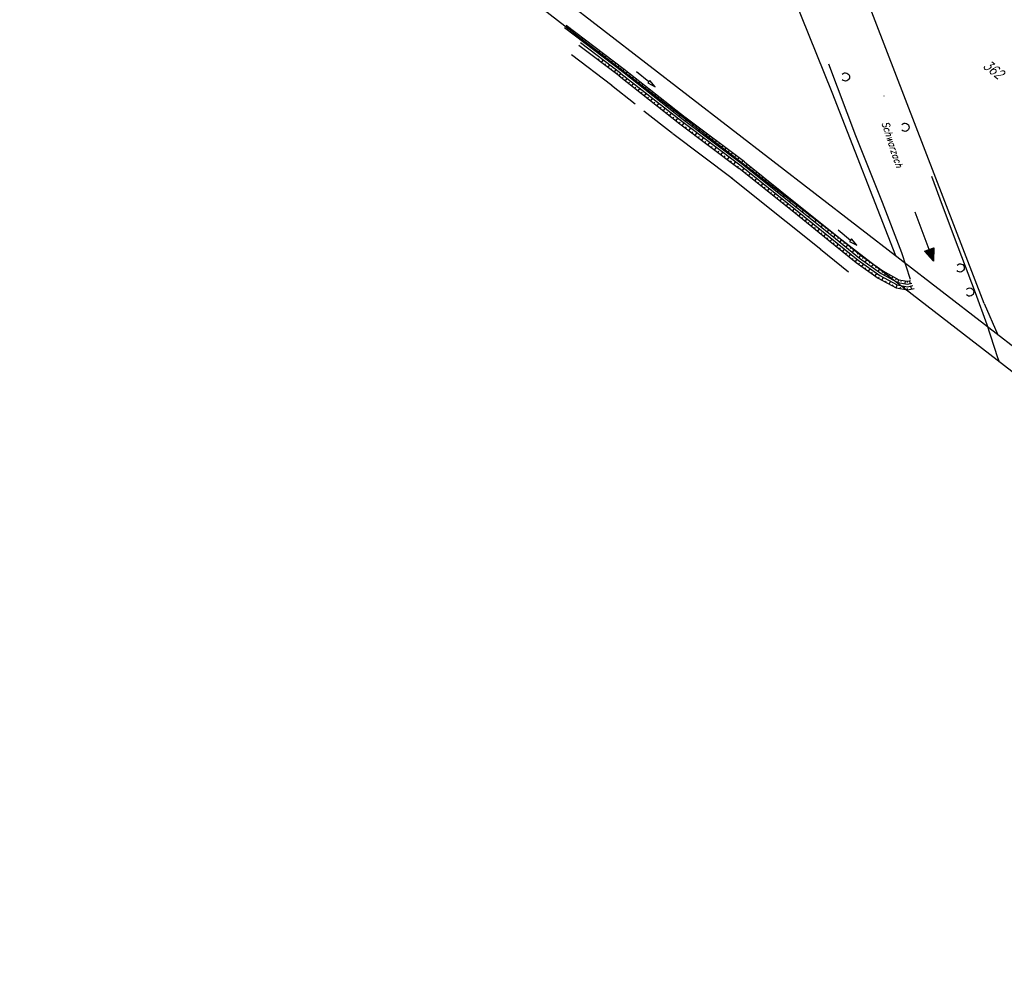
# Model space of a CAD drawing. Extents: x 448814 to 449970, y 436659 to 437685.
# Tile 2 of 132: x 448814 to 449059, y 437011 to 437250. Entities that reach past the tile are written whole.
import ezdxf

# ---------------------------------------------------------------- set-up
doc = ezdxf.new("R2010")
doc.units = 0
doc.header["$LTSCALE"] = 2
doc.header["$MEASUREMENT"] = 0
doc.linetypes.add('AUSGEZOGEN', pattern=[0])
doc.layers.get('0').update_dxf_attribs({"linetype": 'AUSGEZOGEN'})
for name, color, linetype in [('213_FLSTNR', 8, 'AUSGEZOGEN'), ('213_GRENZL', 8, 'AUSGEZOGEN'), ('DB-Bestand', 8, 'CONTINUOUS'), ('DB-GRABEN', 15, 'AUSGEZOGEN'), ('FBRTOP', 250, 'AUSGEZOGEN'), ('Planeinteilung', 250, 'CONTINUOUS'), ('RAHMEN', 7, 'AUSGEZOGEN')]:
    doc.layers.add(name, color=color, linetype=linetype)
doc.styles.add('ROMANS', font='romans.shx', dxfattribs={"width": 0.8})

# ---------------------------------------------------------------- blocks, each defined once
blk = doc.blocks.new('PRIM_A65_33')
at = {"layer": 'DB-Bestand', "color": 253, "linetype": 'Continuous'}
blk.add_lwpolyline([(194.86, 266.55, -0.691081), (196.36, 267.75, -0.691081), (196.03, 265.85)], format="xyb", dxfattribs=at)
blk = doc.blocks.new('PRIM_A65_34')
at = {"layer": 'DB-Bestand', "color": 253, "linetype": 'Continuous'}
blk.add_lwpolyline([(188.49, 267.6, -0.69108), (189.99, 268.79, -0.691081), (189.65, 266.9)], format="xyb", dxfattribs=at)
blk = doc.blocks.new('PRIM_A65_35')
at = {"layer": 'DB-Bestand', "color": 253, "linetype": 'Continuous'}
blk.add_lwpolyline([(151.49, 273.7, -0.69108), (153, 274.9, -0.691081), (152.66, 273.01)], format="xyb", dxfattribs=at)
blk = doc.blocks.new('PRIM_A65_36')
at = {"layer": 'DB-Bestand', "color": 253, "linetype": 'Continuous'}
blk.add_lwpolyline([(133.17, 267.37, -0.691081), (134.68, 268.57, -0.691081), (134.34, 266.67)], format="xyb", dxfattribs=at)
blk = doc.blocks.new('PRIM_A65_46')
at = {"layer": 'DB-Bestand', "color": 253, "linetype": 'Continuous'}
blk.add_lwpolyline([(194.86, 266.55, -0.691081), (196.36, 267.75, -0.691081), (196.03, 265.85)], format="xyb", dxfattribs=at)
blk = doc.blocks.new('PRIM_A65_47')
at = {"layer": 'DB-Bestand', "color": 253, "linetype": 'Continuous'}
blk.add_lwpolyline([(188.49, 267.6, -0.69108), (189.99, 268.79, -0.691081), (189.65, 266.9)], format="xyb", dxfattribs=at)
blk = doc.blocks.new('PRIM_A65_48')
at = {"layer": 'DB-Bestand', "color": 253, "linetype": 'Continuous'}
blk.add_lwpolyline([(151.49, 273.7, -0.69108), (153, 274.9, -0.691081), (152.66, 273.01)], format="xyb", dxfattribs=at)
blk = doc.blocks.new('PRIM_A65_49')
at = {"layer": 'DB-Bestand', "color": 253, "linetype": 'Continuous'}
blk.add_lwpolyline([(133.17, 267.37, -0.691081), (134.68, 268.57, -0.691081), (134.34, 266.67)], format="xyb", dxfattribs=at)
blk = doc.blocks.new('PRIM_AI9_60')
at = {"layer": 'DB-Bestand', "color": 253, "linetype": 'Continuous'}
for points in [[(287.02, 397.37), (287.5, 399.82), (293.07, 396.18), (286.53, 394.91), (287.02, 397.37), (267.58, 401.18)], [(290.47, 395.66), (286.84, 396.37)], [(286.9, 396.7), (291.34, 395.83)], [(292.21, 396), (286.97, 397.03)], [(287.03, 397.36), (293.09, 396.17)], [(292.34, 396.65), (287.1, 397.68)], [(287.16, 398.01), (291.6, 397.14)], [(290.86, 397.62), (287.22, 398.34)], [(287.29, 398.66), (290.11, 398.11)], [(289.37, 398.59), (287.35, 398.99)], [(287.42, 399.32), (288.63, 399.08)], [(287.88, 399.57), (287.48, 399.65)], [(286.99, 394.99), (286.58, 395.07)], [(286.65, 395.39), (287.86, 395.16)], [(288.73, 395.32), (286.71, 395.72)], [(286.77, 396.05), (289.6, 395.49)]]:
    blk.add_lwpolyline(points, dxfattribs=at)
blk = doc.blocks.new('1135420')
blk.add_line((0, 0), (1135, 0))
at = {"layer": 'RAHMEN'}
blk.add_line((25, 5), (950, 5), dxfattribs=at)

msp = doc.modelspace()

# ---------------------------------------------------------------- linework, layer by layer
at = {"layer": '213_GRENZL'}
for p, q in [((449016.29, 437231.77), (448986.06, 437306.62)), ((449054.05, 437179.37), (449023.17, 437259.59)), ((449032.12, 437191.17), (449016.29, 437231.77)), ((449054.05, 437179.37), (449057.47, 437171.6))]:
    msp.add_line(p, q, dxfattribs=at)
at = {"layer": 'DB-Bestand', "linetype": 'Continuous'}
for p, q in [((448961.59, 437233.48), (448951.53, 437241.06)), ((448961.53, 437233.53), (448967.34, 437228.95)), ((448969.54, 437227.22), (448976.62, 437221.65)), ((448976.69, 437221.59), (448991.43, 437210.51)), ((448991.34, 437210.58), (449004.88, 437199.74)), ((449004.87, 437199.74), (449013.46, 437192.83)), ((449013.45, 437192.84), (449020.38, 437187.2))]:
    msp.add_line(p, q, dxfattribs=at)
for points in [[(449015.38, 437238.85), (449022.1, 437221.09), (449028.72, 437204.53), (449033.56, 437192.05), (449035.71, 437185.41)], [(449029.19, 437230.86), (449029.18, 437230.86)], [(449057.78, 437165.06), (449057.49, 437165.88), (449054.8, 437174.03), (449051.9, 437181.99), (449047.63, 437193.31), (449043.75, 437203.65), (449041.07, 437210.91)]]:
    msp.add_lwpolyline(points, dxfattribs=at)
at = {"layer": 'DB-GRABEN', "linetype": 'Continuous'}
for p, q in [((448949.79, 437247.86), (448964.21, 437236.95)), ((448950.21, 437248.48), (448964.66, 437237.55)), ((448963.38, 437235.89), (448953.4, 437243.41)), ((448963.85, 437236.48), (448953.78, 437244.06)), ((448958.22, 437241.5), (448958.67, 437242.1)), ((448958.19, 437239.8), (448958.4, 437240.08)), ((448958.99, 437239.2), (448959.44, 437239.8)), ((448959.25, 437241.21), (448959.47, 437241.5)), ((448959.82, 437240.3), (448960.27, 437240.9)), ((448960.85, 437240), (448961.07, 437240.29)), ((448961.42, 437239.09), (448961.87, 437239.69)), ((448959.79, 437238.6), (448960, 437238.87)), ((448960.59, 437237.99), (448961.04, 437238.59)), ((448961.39, 437237.39), (448961.6, 437237.67)), ((448962.19, 437236.79), (448962.64, 437237.39)), ((448962.44, 437238.79), (448962.67, 437239.09)), ((448963.01, 437237.89), (448963.46, 437238.49)), ((448963.85, 437237.73), (448964.06, 437238.01)), ((448964.22, 437236.95), (448964.68, 437237.54)), ((448964.22, 437236.95), (448979.31, 437225.06)), ((448964.68, 437237.54), (448979.77, 437225.65)), ((448965.25, 437236.65), (448965.47, 437236.92)), ((448962.77, 437236.35), (448962.98, 437236.63)), ((448963.38, 437235.89), (448963.85, 437236.48)), ((448963.38, 437235.89), (448978.47, 437224)), ((448963.85, 437236.48), (448978.94, 437224.59)), ((448964.17, 437235.27), (448964.38, 437235.55)), ((448964.95, 437234.65), (448965.42, 437235.24)), ((448965.74, 437234.03), (448965.96, 437234.31)), ((448965.79, 437235.71), (448966.25, 437236.3)), ((448966.82, 437235.41), (448967.04, 437235.68)), ((448967.36, 437234.48), (448967.82, 437235.07)), ((448968.39, 437234.17), (448968.61, 437234.45)), ((448966.52, 437233.42), (448966.99, 437234)), ((448967.31, 437232.8), (448967.53, 437233.07)), ((448968.1, 437232.18), (448968.56, 437232.77)), ((448968.88, 437231.56), (448969.1, 437231.83)), ((448968.93, 437233.24), (448969.39, 437233.83)), ((448969.96, 437232.93), (448970.18, 437233.21)), ((448970.5, 437232), (448970.97, 437232.59)), ((448971.53, 437231.7), (448971.75, 437231.97)), ((448969.67, 437230.94), (448970.13, 437231.53)), ((448970.45, 437230.32), (448970.67, 437230.6)), ((448971.24, 437229.7), (448971.7, 437230.29)), ((448972.07, 437230.76), (448972.54, 437231.35)), ((448973.11, 437230.46), (448973.32, 437230.73)), ((448973.64, 437229.53), (448974.11, 437230.12)), ((448974.68, 437229.22), (448974.89, 437229.5)), ((448972.02, 437229.08), (448972.24, 437229.36)), ((448972.81, 437228.47), (448973.27, 437229.05)), ((448973.59, 437227.85), (448973.81, 437228.12)), ((448974.38, 437227.23), (448974.84, 437227.82)), ((448975.22, 437228.29), (448975.68, 437228.88)), ((448976.25, 437227.98), (448976.46, 437228.26)), ((448976.79, 437227.05), (448977.25, 437227.64)), ((448977.82, 437226.75), (448978.04, 437227.02)), ((448975.17, 437226.61), (448975.38, 437226.88)), ((448975.95, 437225.99), (448976.42, 437226.58)), ((448976.74, 437225.37), (448976.95, 437225.65)), ((448977.52, 437224.75), (448977.99, 437225.34)), ((448978.36, 437225.81), (448978.82, 437226.4)), ((448978.94, 437224.59), (448993.69, 437213.5)), ((448979.3, 437225.07), (448994.05, 437213.98)), ((448979.39, 437225.51), (448979.61, 437225.78)), ((448979.75, 437225.67), (448994.5, 437214.58)), ((448979.94, 437224.59), (448980.39, 437225.17)), ((448980.99, 437224.3), (448981.18, 437224.55)), ((448978.31, 437224.13), (448978.52, 437224.41)), ((448978.49, 437223.99), (448993.24, 437212.9)), ((448979.09, 437223.52), (448979.57, 437224.12)), ((448979.88, 437222.9), (448980.12, 437223.2)), ((448980.7, 437222.33), (448981.17, 437222.92)), ((448981.54, 437223.39), (448982, 437223.98)), ((448982.59, 437223.1), (448982.8, 437223.38)), ((448983.14, 437222.19), (448983.6, 437222.78)), ((448984.18, 437221.9), (448984.4, 437222.17)), ((448981.5, 437221.73), (448981.72, 437222)), ((448982.3, 437221.13), (448982.77, 437221.71)), ((448983.1, 437220.52), (448983.32, 437220.8)), ((448983.9, 437219.92), (448984.37, 437220.51)), ((448984.74, 437220.98), (448985.2, 437221.57)), ((448985.78, 437220.7), (448986, 437220.97)), ((448986.34, 437219.78), (448986.8, 437220.37)), ((448987.38, 437219.49), (448987.6, 437219.77)), ((448984.7, 437219.32), (448984.92, 437219.6)), ((448985.5, 437218.72), (448985.96, 437219.31)), ((448986.3, 437218.12), (448986.52, 437218.39)), ((448987.1, 437217.52), (448987.56, 437218.11)), ((448987.9, 437216.92), (448988.12, 437217.19)), ((448987.93, 437218.58), (448988.4, 437219.17)), ((448988.98, 437218.29), (448989.2, 437218.57)), ((448989.53, 437217.38), (448990, 437217.97)), ((448990.58, 437217.09), (448990.8, 437217.37)), ((448988.7, 437216.32), (448989.16, 437216.91)), ((448989.5, 437215.72), (448989.71, 437215.99)), ((448990.3, 437215.11), (448990.76, 437215.7)), ((448991.1, 437214.51), (448991.31, 437214.79)), ((448991.13, 437216.18), (448991.6, 437216.76)), ((448992.18, 437215.89), (448992.4, 437216.16)), ((448992.73, 437214.97), (448993.2, 437215.56)), ((448993.95, 437214.56), (448994.17, 437214.83)), ((448991.9, 437213.91), (448992.36, 437214.5)), ((448992.86, 437213.19), (448993.07, 437213.47)), ((448993.21, 437212.92), (449006.76, 437202.08)), ((448993.68, 437213.51), (449007.22, 437202.66)), ((448993.99, 437212.3), (448994.46, 437212.88)), ((448994.06, 437213.98), (449007.6, 437203.13)), ((448994.52, 437214.56), (449008.07, 437203.72)), ((448994.84, 437213.35), (448995.31, 437213.94)), ((448995.87, 437213.04), (448996.09, 437213.31)), ((448996.4, 437212.1), (448996.87, 437212.69)), ((448994.77, 437211.67), (448994.99, 437211.95)), ((448995.55, 437211.05), (448996.02, 437211.63)), ((448996.33, 437210.42), (448996.55, 437210.7)), ((448997.11, 437209.8), (448997.58, 437210.38)), ((448997.43, 437211.79), (448997.65, 437212.06)), ((448997.96, 437210.85), (448998.43, 437211.44)), ((448998.99, 437210.54), (448999.21, 437210.81)), ((448999.52, 437209.6), (448999.99, 437210.19)), ((448997.9, 437209.17), (448998.11, 437209.45)), ((448998.68, 437208.55), (448999.14, 437209.13)), ((448999.46, 437207.92), (448999.68, 437208.2)), ((449000.24, 437207.3), (449000.71, 437207.88)), ((449000.55, 437209.29), (449000.77, 437209.56)), ((449001.08, 437208.35), (449001.55, 437208.94)), ((449002.11, 437208.04), (449002.33, 437208.31)), ((449002.64, 437207.1), (449003.11, 437207.69)), ((449001.02, 437206.67), (449001.24, 437206.95)), ((449001.8, 437206.05), (449002.27, 437206.63)), ((449002.58, 437205.42), (449002.8, 437205.7)), ((449003.36, 437204.8), (449003.83, 437205.38)), ((449003.67, 437206.79), (449003.89, 437207.06)), ((449004.2, 437205.85), (449004.67, 437206.44)), ((449005.23, 437205.54), (449005.45, 437205.81)), ((449005.76, 437204.6), (449006.23, 437205.19)), ((449004.14, 437204.17), (449004.36, 437204.45)), ((449004.92, 437203.55), (449005.39, 437204.13)), ((449005.7, 437202.92), (449005.92, 437203.2)), ((449006.48, 437202.3), (449006.95, 437202.88)), ((449006.79, 437204.29), (449007.01, 437204.56)), ((449007.22, 437202.66), (449015.81, 437195.75)), ((449007.33, 437203.35), (449007.79, 437203.94)), ((449007.6, 437203.13), (449016.19, 437196.22)), ((449008.07, 437203.72), (449016.66, 437196.8)), ((449008.35, 437203.04), (449008.57, 437203.31)), ((449008.88, 437202.1), (449009.36, 437202.69)), ((449006.75, 437202.08), (449015.34, 437195.16)), ((449007.26, 437201.67), (449007.48, 437201.94)), ((449008.04, 437201.05), (449008.51, 437201.63)), ((449008.82, 437200.42), (449009.04, 437200.69)), ((449009.6, 437199.8), (449010.07, 437200.37)), ((449009.91, 437201.78), (449010.14, 437202.06)), ((449010.44, 437200.84), (449010.92, 437201.44)), ((449011.47, 437200.53), (449011.7, 437200.81)), ((449012, 437199.59), (449012.48, 437200.19)), ((449010.38, 437199.17), (449010.6, 437199.44)), ((449011.16, 437198.55), (449011.62, 437199.12)), ((449011.95, 437197.92), (449012.15, 437198.18)), ((449012.73, 437197.3), (449013.18, 437197.87)), ((449013.03, 437199.27), (449013.26, 437199.56)), ((449013.56, 437198.33), (449014.04, 437198.94)), ((449014.59, 437198.02), (449014.82, 437198.31)), ((449015.11, 437197.08), (449015.6, 437197.69)), ((449013.51, 437196.67), (449013.71, 437196.93)), ((449014.29, 437196.05), (449014.74, 437196.61)), ((449015.07, 437195.42), (449015.27, 437195.67)), ((449015.34, 437195.17), (449022.3, 437189.5)), ((449015.81, 437195.75), (449022.75, 437190.1)), ((449015.85, 437194.8), (449016.3, 437195.36)), ((449016.14, 437196.77), (449016.38, 437197.06)), ((449016.19, 437196.21), (449023.12, 437190.58)), ((449016.66, 437196.8), (449023.57, 437191.18)), ((449016.67, 437195.82), (449017.16, 437196.44)), ((449017.7, 437195.5), (449017.94, 437195.81)), ((449018.22, 437194.56), (449018.72, 437195.19)), ((449016.63, 437194.17), (449016.82, 437194.41)), ((449017.38, 437193.51), (449017.85, 437194.09)), ((449018.15, 437192.88), (449018.37, 437193.15)), ((449018.93, 437192.25), (449019.4, 437192.83)), ((449019.25, 437194.24), (449019.5, 437194.56)), ((449019.77, 437193.3), (449020.24, 437193.88)), ((449020.8, 437192.98), (449021.02, 437193.25)), ((449019.71, 437191.61), (449019.92, 437191.89)), ((449020.48, 437190.98), (449020.95, 437191.57)), ((449021.32, 437192.04), (449021.79, 437192.62)), ((449021.34, 437190.29), (449021.56, 437190.56)), ((449022.04, 437189.71), (449022.52, 437190.29)), ((449022.52, 437191.58), (449022.74, 437191.85)), ((449022.97, 437190.7), (449023.43, 437191.29)), ((449023.12, 437190.58), (449028.5, 437186.77)), ((449023.57, 437191.18), (449028.89, 437187.42)), ((449023.89, 437190.52), (449024.09, 437190.81)), ((449022.3, 437189.5), (449027.78, 437185.63)), ((449022.75, 437190.1), (449028.16, 437186.28)), ((449022.88, 437189.09), (449023.08, 437189.38)), ((449023.69, 437188.52), (449024.13, 437189.13)), ((449024.47, 437189.62), (449024.91, 437190.23)), ((449024.51, 437187.94), (449024.71, 437188.22)), ((449025.33, 437187.36), (449025.76, 437187.97)), ((449025.52, 437189.37), (449025.72, 437189.65)), ((449026.11, 437188.46), (449026.54, 437189.08)), ((449027.15, 437188.21), (449027.36, 437188.5)), ((449027.74, 437187.31), (449028.17, 437187.92)), ((449026.14, 437186.78), (449026.35, 437187.07)), ((449026.96, 437186.21), (449027.39, 437186.82)), ((449027.78, 437185.63), (449027.98, 437185.92)), ((449027.78, 437185.63), (449032.21, 437183.24)), ((449028.19, 437186.26), (449032.46, 437183.96)), ((449028.47, 437186.79), (449032.65, 437184.53)), ((449028.69, 437185.14), (449029.04, 437185.8)), ((449028.79, 437187.07), (449029, 437187.36)), ((449028.89, 437187.42), (449032.9, 437185.25)), ((449029.33, 437186.33), (449029.68, 437186.99)), ((449030.4, 437186.2), (449030.56, 437186.51)), ((449031.09, 437185.38), (449031.44, 437186.04)), ((449032.16, 437185.25), (449032.32, 437185.56)), ((449029.57, 437184.66), (449029.73, 437184.97)), ((449030.45, 437184.19), (449030.8, 437184.85)), ((449031.33, 437183.71), (449031.49, 437184.02)), ((449032.21, 437183.24), (449032.46, 437183.96)), ((449032.21, 437183.24), (449035.04, 437182.75)), ((449032.46, 437183.96), (449035.02, 437183.52)), ((449032.63, 437184.54), (449032.9, 437185.25)), ((449032.65, 437184.53), (449035.01, 437184.13)), ((449032.9, 437185.25), (449034.99, 437184.89)), ((449033.19, 437183.07), (449033.25, 437183.41)), ((449033.49, 437184.79), (449033.55, 437185.14)), ((449034.18, 437182.9), (449034.31, 437183.64)), ((449034.41, 437184.23), (449034.53, 437184.97)), ((449034.99, 437184.89), (449035.77, 437185.06)), ((449034.99, 437184.53), (449034.99, 437184.89)), ((449035.01, 437184.13), (449036.12, 437184.37)), ((449035.02, 437183.52), (449036.32, 437183.79)), ((449035.04, 437182.75), (449035.03, 437183.11)), ((449035.04, 437182.75), (449036.65, 437183.1)), ((449035.73, 437184.28), (449035.58, 437185.02)), ((449036.02, 437182.96), (449035.86, 437183.7))]:
    msp.add_line(p, q, dxfattribs=at)
for points in [[(448967.71, 437236.99), (448970.79, 437234.44), (448970.53, 437234.13), (448972.33, 437233.17), (448971.04, 437234.75), (448970.79, 437234.44)], [(449017.8, 437197.64), (449020.88, 437195.09), (449020.63, 437194.78), (449022.42, 437193.82), (449021.14, 437195.4), (449020.88, 437195.09)]]:
    msp.add_lwpolyline(points, dxfattribs=at)
at = {"layer": 'FBRTOP'}
msp.add_lwpolyline([(448968.07, 437551.85, -0.000001), (448991.97, 437533.4, 0.000001), (449021.66, 437510.48, 0), (449059.52, 437481.26, 0), (449100.82, 437449.38, 0.000002), (449140.4, 437418.83, -0.000003), (449179.98, 437388.28, -0.000004), (449219.56, 437357.73, 0.000004), (449259.14, 437327.18), (449338.3, 437266.08), (449437.26, 437189.7), (449516.42, 437128.6), (449635.16, 437036.94), (449660.73, 437017.16, -0.000002)], format="xyb", dxfattribs=at)
at = {"layer": 'FBRTOP', "const_width": 0.5}
for points in [[(448966.25, 437549.49, -0.000001), (448990.15, 437531.04), (449019.84, 437508.13), (449057.7, 437478.9), (449099, 437447.02, 0.000002), (449138.58, 437416.47, -0.000003), (449178.16, 437385.92, -0.000004), (449217.74, 437355.37, 0.000004), (449257.32, 437324.82), (449336.48, 437263.72), (449435.43, 437187.34), (449514.6, 437126.24), (449633.34, 437034.58), (449658.91, 437014.8)], [(448958.91, 437539.97, -0.000001), (448982.81, 437521.52, 0.000001), (449012.49, 437498.61, 0), (449050.36, 437469.38, 0), (449091.65, 437437.51, 0.000002), (449131.24, 437406.96, -0.000003), (449170.82, 437376.41, -0.000004), (449210.4, 437345.85, 0.000004), (449249.98, 437315.3), (449329.14, 437254.2), (449428.09, 437177.82), (449507.25, 437116.72), (449574.42, 437064.88)], [(448965.93, 437529.5, -0.000001), (448980.36, 437518.36, 0.000001), (449010.05, 437495.44, 0.000001), (449047.91, 437466.22, 0.000001), (449089.21, 437434.34, 0.000002), (449128.79, 437403.79, -0.000003), (449168.37, 437373.24, -0.000004), (449207.95, 437342.69, 0.000004), (449247.53, 437312.14), (449326.69, 437251.03), (449425.65, 437174.66), (449504.81, 437113.55), (449571.97, 437061.72)]]:
    msp.add_lwpolyline(points, format="xyb", dxfattribs=at)

# ---------------------------------------------------------------- block references
at = {"linetype": 'Continuous', "rotation": 300.7798129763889}
for name in ['PRIM_A65_36', 'PRIM_A65_49', 'PRIM_A65_35', 'PRIM_A65_48', 'PRIM_A65_34', 'PRIM_A65_47', 'PRIM_A65_33', 'PRIM_A65_46']:
    msp.add_blockref(name, (448720.97, 437213.87), dxfattribs=at)
at = {"linetype": 'Continuous', "xscale": 0.4999999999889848, "yscale": 0.5, "zscale": 0.5, "rotation": 301.7798129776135}
msp.add_blockref('PRIM_AI9_60', (448795.92, 437210.12), dxfattribs=at)
at = {"layer": 'Planeinteilung', "linetype": 'Continuous', "rotation": 322.3369009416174}
msp.add_blockref('1135420', (448814.48, 437352.85), dxfattribs=at)

# ---------------------------------------------------------------- texts
at = {"layer": '213_FLSTNR', "style": 'ROMANS', "oblique": 15, "width": 0.8}
msp.add_text('362', height=2.5, rotation=322.3369, dxfattribs=at).set_placement((449053.61, 437238.04))
at = {"layer": 'DB-Bestand', "linetype": 'Continuous', "style": 'ROMANS', "oblique": 15, "width": 0.8337}
msp.add_text('Schwarzach', height=1.8, rotation=288, dxfattribs=at).set_placement((449028.6, 437224.19))

doc.saveas('drawing.dxf')
